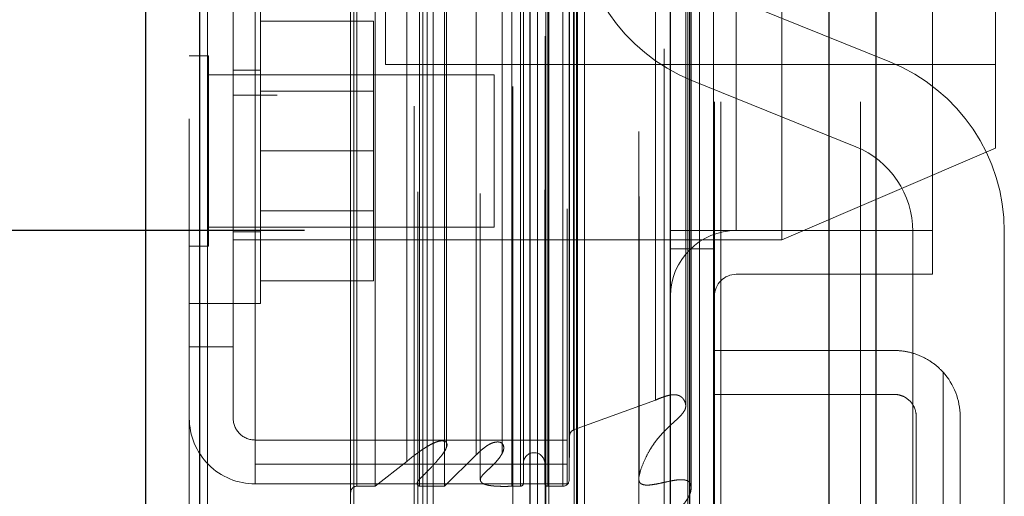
# Model space of a CAD drawing. Header units: inches. Extents: x 0.2 to 10.7, y 0.2 to 7.9.
# Tile 71 of 95: x 6.0166 to 6.1512, y 3.0865 to 3.1517. Entities that reach past the tile are written whole.
import ezdxf

# ---------------------------------------------------------------- set-up
doc = ezdxf.new("R2010")
doc.units = ezdxf.units.IN
doc.header["$MEASUREMENT"] = 0
doc.linetypes.add('HIDDEN', pattern=[0.07500000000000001, 0.05, -0.025])
doc.layers.add('DIMENSIONS', color=140, linetype='Continuous')
doc.styles.add('SLDTEXTSTYLE0', font='TXT', dxfattribs={"width": 0.7})
doc.dimstyles.new('SLDDIMSTYLE0', dxfattribs={"dimtxt": 0.0849609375, "dimasz": 0.13, "dimexe": 0, "dimexo": 0.0625, "dimgap": 0.021240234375, "dimtad": 0, "dimtih": 1, "dimtoh": 1, "dimlfac": 12, "dimrnd": 1e-09, "dimzin": 12, "dimdsep": 46, "dimtxsty": 'SLDTEXTSTYLE0', "dimsah": 1, "dimcen": 0.09, "dimadec": 0, "dimazin": 3, "dimtfac": 1, "dimtofl": 0, "dimtmove": 0, "dimatfit": 3, "dimfxl": 0, "dimfrac": 2, "dimtolj": 1, "dimtzin": 12, "dimarcsym": 0})
doc.dimstyles.new('SLDDIMSTYLE1', dxfattribs={"dimtxt": 0.0849609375, "dimasz": 0.13, "dimexe": 0, "dimexo": 0.0625, "dimgap": 0.021240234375, "dimtad": 0, "dimtih": 1, "dimtoh": 1, "dimlfac": 12, "dimrnd": 1e-09, "dimzin": 12, "dimdsep": 46, "dimtxsty": 'SLDTEXTSTYLE0', "dimsah": 1, "dimcen": 0.09, "dimadec": 0, "dimazin": 3, "dimtfac": 1, "dimtmove": 0, "dimatfit": 0, "dimfxl": 0, "dimfrac": 2, "dimtolj": 1, "dimtzin": 12, "dimarcsym": 0})

# ---------------------------------------------------------------- blocks, each defined once
blk = doc.blocks.new('_D_15')
at = {"layer": 'DIMENSIONS'}
for p, q in [((5.76265310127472, 3.238196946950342), (5.76265310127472, 3.488196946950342)), ((6.086164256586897, 3.238196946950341), (5.63765310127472, 3.238196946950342)), ((6.081534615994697, 3.034446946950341), (5.63765310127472, 3.034446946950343)), ((5.76265310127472, 2.819653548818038), (5.76265310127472, 3.034446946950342)), ((5.234130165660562, 2.819653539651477), (5.205600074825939, 2.819653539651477)), ((5.205600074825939, 2.819653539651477), (5.205600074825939, 2.684622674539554)), ((5.486599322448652, 2.819653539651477), (5.515129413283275, 2.819653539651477)), ((5.515129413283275, 2.819653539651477), (5.515129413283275, 2.684622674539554)), ((5.639806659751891, 2.819653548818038), (5.76265310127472, 2.819653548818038)), ((5.205600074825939, 2.684622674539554), (5.234130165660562, 2.684622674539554)), ((5.515129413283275, 2.684622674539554), (5.486599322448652, 2.684622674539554))]:
    blk.add_line(p, q, dxfattribs=at)
for points in [[(5.76265310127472, 3.238196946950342), (5.78265310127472, 3.368196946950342), (5.742653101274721, 3.368196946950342)], [(5.76265310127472, 3.034446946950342), (5.742653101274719, 2.904446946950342), (5.782653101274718, 2.904446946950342)]]:
    blk.add_solid(points, dxfattribs=at)
at = {"layer": 'DIMENSIONS', "char_height": 0.08333333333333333, "attachment_point": 1, "style": 'SLDTEXTSTYLE0'}
for s, insert in [('2.45', (5.234130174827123, 2.946095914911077)), ('62.1', (5.234130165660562, 2.792044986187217))]:
    blk.add_mtext(s, dxfattribs=dict(at, insert=insert))
blk = doc.blocks.new('_D_17')
at = {"layer": 'DIMENSIONS'}
for p, q in [((6.055580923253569, 4.893780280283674), (5.14318320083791, 4.893780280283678)), ((5.26818320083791, 4.893780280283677), (5.268183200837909, 4.249627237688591)), ((5.106609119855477, 4.119496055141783), (5.078079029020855, 4.119496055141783)), ((5.078079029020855, 4.119496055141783), (5.078079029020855, 3.984465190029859)), ((5.429757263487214, 4.119496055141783), (5.458287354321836, 4.119496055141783)), ((5.458287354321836, 4.119496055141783), (5.458287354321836, 3.984465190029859)), ((5.078079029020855, 3.984465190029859), (5.106609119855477, 3.984465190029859)), ((5.458287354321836, 3.984465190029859), (5.429757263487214, 3.984465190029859)), ((5.268183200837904, 3.122863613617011), (5.268183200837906, 3.830414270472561)), ((6.055580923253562, 3.122863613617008), (5.143183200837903, 3.122863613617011))]:
    blk.add_line(p, q, dxfattribs=at)
for points in [[(5.26818320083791, 4.893780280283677), (5.24818320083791, 4.763780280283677), (5.288183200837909, 4.763780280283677)], [(5.268183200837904, 3.122863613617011), (5.288183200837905, 3.252863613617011), (5.248183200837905, 3.252863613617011)]]:
    blk.add_solid(points, dxfattribs=at)
at = {"layer": 'DIMENSIONS', "char_height": 0.08333333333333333, "attachment_point": 1, "style": 'SLDTEXTSTYLE0'}
for s, insert in [('21.25', (5.106609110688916, 4.245938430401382)), ('539.8', (5.106609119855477, 4.091887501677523)), ('OPENING', (5.006146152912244, 3.937836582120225))]:
    blk.add_mtext(s, dxfattribs=dict(at, insert=insert))

msp = doc.modelspace()

# ---------------------------------------------------------------- linework, layer by layer
at = {"color": 7, "linetype": 'Continuous', "lineweight": 25}
for p, q in [((6.133656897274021, 4.986276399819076), (6.133656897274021, 3.040446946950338)), ((6.127292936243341, 3.040446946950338), (6.127292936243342, 4.985096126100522)), ((6.105580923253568, 3.040446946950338), (6.105580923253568, 4.975863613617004)), ((6.108216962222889, 3.040446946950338), (6.108216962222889, 4.976122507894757)), ((6.092777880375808, 3.066551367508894), (6.092777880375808, 4.95015945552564)), ((6.041256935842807, 3.075635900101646), (6.041256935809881, 4.941074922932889)), ((6.033819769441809, 4.938129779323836), (6.033819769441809, 3.078581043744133))]:
    msp.add_line(p, q, dxfattribs=at)
at = {"color": 7, "linetype": 'HIDDEN', "lineweight": 18}
for p, q in [((6.133656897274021, 4.986276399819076), (6.133656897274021, 3.040446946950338)), ((6.133656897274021, 3.040446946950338), (6.133656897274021, 4.986276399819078)), ((6.133656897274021, 3.040446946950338), (6.133656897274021, 4.986276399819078)), ((6.127292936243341, 3.040446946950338), (6.127292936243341, 4.985096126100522)), ((6.131535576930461, 3.040446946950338), (6.131535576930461, 4.985096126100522)), ((6.131535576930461, 3.040446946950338), (6.131535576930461, 4.985096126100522)), ((6.108216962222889, 3.040446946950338), (6.108216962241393, 4.976122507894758)), ((6.111580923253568, 3.040446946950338), (6.111580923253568, 4.975863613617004)), ((6.112459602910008, 3.040446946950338), (6.112459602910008, 4.976122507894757)), ((6.112459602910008, 3.040446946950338), (6.112459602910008, 4.976122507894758)), ((6.107962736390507, 3.054080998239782), (6.107962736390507, 4.962629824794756)), ((6.088552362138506, 3.063217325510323), (6.088552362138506, 4.953493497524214)), ((6.088552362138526, 3.06321732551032), (6.088552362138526, 4.953493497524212)), ((6.088468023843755, 4.949399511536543), (6.088468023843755, 3.067311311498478)), ((6.088977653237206, 3.06722145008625), (6.088977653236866, 4.949489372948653)), ((6.093819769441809, 3.066551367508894), (6.093819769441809, 4.950159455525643)), ((6.086414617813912, 3.068285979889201), (6.086414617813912, 4.948424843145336)), ((6.087406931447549, 3.069540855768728), (6.087406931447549, 4.947207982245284)), ((6.104707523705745, 4.947676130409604), (6.104707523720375, 3.069039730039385)), ((6.104707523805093, 4.947674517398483), (6.104707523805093, 3.069048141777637)), ((6.092853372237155, 3.072035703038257), (6.092853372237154, 4.944675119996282)), ((6.092880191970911, 3.072245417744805), (6.092880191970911, 4.944465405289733)), ((6.071740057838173, 3.072849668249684), (6.071740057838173, 4.943861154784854)), ((6.073171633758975, 3.073773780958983), (6.073171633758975, 4.942932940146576)), ((6.092401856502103, 3.072999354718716), (6.092401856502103, 4.943711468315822)), ((6.092401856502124, 3.072999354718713), (6.092401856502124, 4.943711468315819)), ((6.084016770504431, 4.942520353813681), (6.084016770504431, 3.074198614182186)), ((6.041256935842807, 4.941074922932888), (6.041256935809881, 3.075635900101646)), ((6.042298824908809, 3.075635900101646), (6.042298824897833, 4.941074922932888)), ((6.042298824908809, 4.941074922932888), (6.042298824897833, 3.075635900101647)), ((6.086383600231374, 3.075833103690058), (6.086383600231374, 4.94087771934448)), ((6.070559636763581, 4.939827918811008), (6.070559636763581, 3.076878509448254)), ((6.039819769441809, 4.938129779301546), (6.039819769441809, 3.078581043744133)), ((6.072324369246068, 3.078152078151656), (6.072324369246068, 4.938558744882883)), ((6.061874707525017, 3.080185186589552), (6.061874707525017, 4.936525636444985)), ((6.062307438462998, 3.079454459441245), (6.062307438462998, 4.937256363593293)), ((6.101270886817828, 4.936373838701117), (6.101270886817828, 3.080312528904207)), ((6.062708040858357, 3.087902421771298), (6.062708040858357, 4.92880840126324)), ((6.062708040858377, 3.087902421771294), (6.062708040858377, 4.928808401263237)), ((6.065240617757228, 3.087902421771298), (6.065240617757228, 4.92880840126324)), ((6.071063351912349, 4.928144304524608), (6.071063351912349, 3.088566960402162)), ((6.071275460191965, 3.08790242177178), (6.071275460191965, 4.92880840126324)), ((6.074720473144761, 3.087902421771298), (6.074720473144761, 4.92880840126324)), ((6.079592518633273, 4.927905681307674), (6.079592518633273, 3.088802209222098)), ((6.083891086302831, 3.087902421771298), (6.083891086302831, 4.92880840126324)), ((6.085064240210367, 4.92880840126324), (6.085064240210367, 3.087902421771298)), ((6.085064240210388, 3.087902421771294), (6.085064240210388, 4.928808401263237)), ((6.085480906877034, 3.088319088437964), (6.085480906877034, 4.928391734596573)), ((6.088397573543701, 4.928391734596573), (6.088397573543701, 3.088319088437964)), ((6.088814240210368, 3.087902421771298), (6.088814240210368, 4.92880840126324)), ((6.088814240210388, 4.928808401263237), (6.088814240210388, 3.087902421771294)), ((6.090887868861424, 3.087902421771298), (6.090887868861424, 4.92880840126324)), ((6.090887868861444, 3.087902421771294), (6.090887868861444, 4.928808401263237)), ((6.091730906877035, 3.088735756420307), (6.091730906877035, 4.927975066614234)), ((6.091730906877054, 3.088735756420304), (6.091730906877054, 4.927975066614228)), ((6.069548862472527, 3.091268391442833), (6.069548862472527, 4.925442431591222)), ((6.091486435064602, 4.925813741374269), (6.091486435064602, 3.090897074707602)), ((6.07904509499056, 3.092197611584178), (6.07904509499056, 4.92451321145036)), ((6.07904509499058, 3.092197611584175), (6.07904509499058, 4.924513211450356)), ((6.082600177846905, 3.092443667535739), (6.082600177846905, 4.924265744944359)), ((6.074989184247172, 3.093306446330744), (6.074989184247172, 4.923411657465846)), ((6.091801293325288, 3.09481560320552), (6.091801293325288, 4.921895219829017)), ((6.091801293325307, 3.094815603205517), (6.091801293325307, 4.921895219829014)), ((6.092348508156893, 3.095588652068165), (6.092348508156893, 4.921122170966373)), ((6.092348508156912, 3.095588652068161), (6.092348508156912, 4.92112217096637)), ((6.10767420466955, 3.098900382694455), (6.107674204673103, 4.917775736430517)), ((6.103540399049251, 3.099679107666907), (6.103540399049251, 4.91703171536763)), ((6.114580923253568, 3.122863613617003), (6.114580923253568, 4.893780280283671)), ((6.114580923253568, 3.122863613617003), (6.114580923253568, 4.893780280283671)), ((6.114580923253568, 3.122863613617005), (6.114580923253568, 4.893780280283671)), ((6.114580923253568, 3.122863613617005), (6.114580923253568, 4.893780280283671)), ((6.141414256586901, 3.122863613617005), (6.141414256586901, 3.440155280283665)), ((6.051819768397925, 3.254191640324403), (6.051819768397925, 3.14135830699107)), ((6.066653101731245, 3.239299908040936), (6.066653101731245, 3.145549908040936)), ((6.120819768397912, 3.192424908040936), (6.120819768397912, 3.121591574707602)), ((6.149986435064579, 3.192424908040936), (6.149986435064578, 3.134091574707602)), ((6.04581976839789, 3.106966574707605), (6.04581976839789, 3.160897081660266)), ((6.048819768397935, 3.160897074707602), (6.048819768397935, 3.090897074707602)), ((6.049569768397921, 3.112883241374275), (6.049569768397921, 3.154549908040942)), ((6.135581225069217, 3.145882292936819), (6.1131883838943, 3.154938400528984)), ((6.049569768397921, 3.151466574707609), (6.064986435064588, 3.151466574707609)), ((6.064986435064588, 3.133716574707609), (6.064986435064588, 3.151466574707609)), ((6.042423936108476, 3.146737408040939), (6.039819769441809, 3.146737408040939)), ((6.042423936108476, 3.120695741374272), (6.042423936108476, 3.146737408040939)), ((6.066653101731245, 3.145549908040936), (6.149986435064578, 3.145549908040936)), ((6.081486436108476, 3.144133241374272), (6.042423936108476, 3.144133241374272)), ((6.049569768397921, 3.144758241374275), (6.045819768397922, 3.144758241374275)), ((6.081486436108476, 3.123299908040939), (6.081486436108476, 3.144133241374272)), ((6.108501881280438, 3.143350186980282), (6.130894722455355, 3.134294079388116)), ((6.045819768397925, 3.14135830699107), (6.051819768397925, 3.14135830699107)), ((6.064986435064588, 3.141879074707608), (6.049569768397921, 3.141879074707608)), ((6.120819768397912, 3.121591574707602), (6.149986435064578, 3.134091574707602)), ((6.049569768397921, 3.133716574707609), (6.064986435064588, 3.133716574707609)), ((6.064986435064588, 3.115966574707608), (6.064986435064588, 3.133716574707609)), ((6.049569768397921, 3.125554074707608), (6.064986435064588, 3.125554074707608)), ((6.042423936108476, 3.123299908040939), (6.081486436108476, 3.123299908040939)), ((6.045819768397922, 3.122674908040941), (6.049569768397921, 3.122674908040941)), ((6.105580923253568, 3.122863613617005), (6.111580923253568, 3.122863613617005)), ((6.111580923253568, 3.122863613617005), (6.114580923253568, 3.122863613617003)), ((6.141414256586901, 3.122863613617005), (6.114580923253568, 3.122863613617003)), ((6.138708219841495, 3.122705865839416), (6.138708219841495, 3.074443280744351)), ((6.141414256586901, 3.116863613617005), (6.141414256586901, 3.122863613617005)), ((6.151208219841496, 3.074443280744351), (6.151208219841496, 3.122705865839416)), ((6.039819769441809, 3.120695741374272), (6.042423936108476, 3.120695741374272)), ((6.045819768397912, 3.121591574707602), (6.120819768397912, 3.121591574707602)), ((6.111580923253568, 3.120363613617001), (6.105580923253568, 3.120363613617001)), ((6.141414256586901, 3.116863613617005), (6.114580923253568, 3.116863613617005)), ((6.049569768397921, 3.115966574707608), (6.064986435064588, 3.115966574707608)), ((6.03981976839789, 3.112883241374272), (6.04581976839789, 3.112883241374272)), ((6.045819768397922, 3.112883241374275), (6.049569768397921, 3.112883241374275)), ((6.04581976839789, 3.106966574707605), (6.039819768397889, 3.106966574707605)), ((6.04581976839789, 3.097216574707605), (6.04581976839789, 3.106966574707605)), ((6.111580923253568, 3.106446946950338), (6.136164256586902, 3.106446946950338)), ((6.142830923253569, 3.103493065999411), (6.142830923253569, 3.042197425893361)), ((6.142830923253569, 3.042197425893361), (6.142830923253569, 3.103493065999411)), ((6.136164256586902, 3.100446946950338), (6.111580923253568, 3.100446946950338)), ((6.092348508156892, 3.095588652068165), (6.103540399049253, 3.099679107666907)), ((6.139164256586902, 3.049446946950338), (6.139164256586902, 3.097446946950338)), ((6.145164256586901, 3.097446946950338), (6.145164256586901, 3.049446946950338)), ((6.091486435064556, 3.094216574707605), (6.048819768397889, 3.094216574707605)), ((6.091730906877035, 3.088735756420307), (6.091801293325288, 3.09481560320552)), ((6.074989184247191, 3.093299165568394), (6.074989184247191, 3.093306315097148)), ((6.065240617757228, 3.087902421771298), (6.069548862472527, 3.091268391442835)), ((6.074720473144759, 3.087902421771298), (6.079045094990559, 3.092197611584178)), ((6.091486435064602, 3.090897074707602), (6.048819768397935, 3.090897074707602)), ((6.048819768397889, 3.090897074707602), (6.048819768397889, 3.088216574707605)), ((6.091486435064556, 3.090897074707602), (6.091486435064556, 3.088216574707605)), ((6.071063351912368, 3.088566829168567), (6.071063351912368, 3.076856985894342)), ((6.091486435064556, 3.088216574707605), (6.048819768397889, 3.088216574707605)), ((6.062708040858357, 3.087902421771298), (6.065240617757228, 3.087902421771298)), ((6.071275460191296, 3.087902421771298), (6.074720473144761, 3.087902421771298)), ((6.083891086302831, 3.087902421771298), (6.085064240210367, 3.087902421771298)), ((6.088814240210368, 3.087902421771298), (6.090887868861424, 3.087902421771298))]:
    msp.add_line(p, q, dxfattribs=at)
at = {"color": 7, "linetype": 'HIDDEN', "lineweight": 18, "flags": 128}
for points in [[(6.111469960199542, 3.054020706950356), (6.111470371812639, 4.000801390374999), (6.111469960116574, 4.962685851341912)], [(6.109570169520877, 3.072077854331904), (6.109570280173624, 3.969739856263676), (6.109570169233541, 4.944621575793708)], [(6.109570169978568, 3.072066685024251), (6.109570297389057, 3.993241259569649), (6.109570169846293, 4.94464617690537)], [(6.101270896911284, 4.936397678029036), (6.101271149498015, 3.968680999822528), (6.101270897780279, 3.080313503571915)], [(6.108399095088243, 3.087521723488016), (6.108399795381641, 4.02818652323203), (6.108399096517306, 4.929188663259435)], [(6.108399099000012, 3.087538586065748), (6.108399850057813, 3.993241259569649), (6.108399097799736, 4.929189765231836)], [(6.101283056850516, 4.927487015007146), (6.10128291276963, 4.015906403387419), (6.101283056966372, 3.089225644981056)]]:
    msp.add_lwpolyline(points, dxfattribs=at)
at = {"color": 7, "linetype": 'HIDDEN', "lineweight": 18}
for centre, radius, start, end in [((6.117874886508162, 3.166526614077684), 0.02500000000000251, 180, 247.9806186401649), ((6.126208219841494, 3.122705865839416), 0.02500000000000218, 0, 67.98061864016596), ((6.126208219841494, 3.122705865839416), 0.01250000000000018, 0, 67.98061864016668), ((6.114580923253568, 3.113863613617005), 0.009000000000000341, 90, 180), ((6.114580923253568, 3.113863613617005), 0.003000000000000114, 90, 180), ((6.136164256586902, 3.097446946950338), 0.00900000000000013, 0, 42.20544640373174), ((6.04881976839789, 3.097216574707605), 0.00900000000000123, 180, 270.0000000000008), ((6.04881976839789, 3.097216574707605), 0.003000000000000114, 180, 270.0000000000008), ((6.092634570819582, 3.09480595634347), 0.0008333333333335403, 110.0765427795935, 179.3367158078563), ((6.086939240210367, 3.091027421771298), 0.001458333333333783, 0, 180), ((6.085064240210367, 3.088319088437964), 0.0004166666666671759, 270.0000000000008, 0), ((6.088814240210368, 3.088319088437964), 0.0004166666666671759, 180, 270.0000000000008), ((6.090887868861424, 3.088745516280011), 0.0008430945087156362, 270.0000000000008, 359.3367158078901), ((6.062708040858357, 3.087069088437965), 0.0008333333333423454, 90, 180)]:
    msp.add_arc(centre, radius, start, end, dxfattribs=at)
for points, knots in [([(6.136164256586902, 3.106446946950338), (6.136784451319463, 3.106446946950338), (6.137397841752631, 3.106383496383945), (6.138610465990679, 3.106130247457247), (6.13921619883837, 3.105936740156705), (6.140360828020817, 3.105433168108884), (6.140903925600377, 3.105123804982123), (6.141929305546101, 3.104386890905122), (6.142404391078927, 3.103963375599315), (6.142830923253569, 3.103493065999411)], [0, 0, 0, 0, 0.25, 0.25, 0.5, 0.5, 0.75, 0.75, 1, 1, 1, 1]), ([(6.139164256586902, 3.097446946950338), (6.139164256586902, 3.097846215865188), (6.139084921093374, 3.098238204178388), (6.138780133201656, 3.09896798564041), (6.138554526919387, 3.099301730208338), (6.137997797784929, 3.099853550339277), (6.13766236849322, 3.100074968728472), (6.136943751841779, 3.100369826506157), (6.136554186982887, 3.100446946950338), (6.136164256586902, 3.100446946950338)], [0, 0, 0, 0, 0.25, 0.25, 0.5, 0.5, 0.75, 0.75, 1, 1, 1, 1]), ([(6.103540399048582, 3.099679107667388), (6.103764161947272, 3.099771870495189), (6.104179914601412, 3.099944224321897), (6.104779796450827, 3.100154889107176), (6.105318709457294, 3.100321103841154), (6.10583198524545, 3.100420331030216), (6.10633467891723, 3.100415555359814), (6.106784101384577, 3.100289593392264), (6.107128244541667, 3.100075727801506), (6.107391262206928, 3.099772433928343), (6.107635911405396, 3.099324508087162), (6.107724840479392, 3.098682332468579), (6.107413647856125, 3.098046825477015), (6.106948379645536, 3.097502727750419), (6.106453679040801, 3.09703385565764), (6.10595434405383, 3.096581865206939), (6.105461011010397, 3.096121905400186), (6.104980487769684, 3.095657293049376), (6.104464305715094, 3.095127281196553), (6.103898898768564, 3.094486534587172), (6.103281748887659, 3.093684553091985), (6.102640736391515, 3.092680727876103), (6.10202337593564, 3.091447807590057), (6.10155842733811, 3.090298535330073), (6.101293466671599, 3.089368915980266), (6.101222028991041, 3.088831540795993), (6.101342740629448, 3.088448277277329), (6.101541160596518, 3.088236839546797), (6.101795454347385, 3.08812867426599), (6.102082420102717, 3.088068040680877), (6.102413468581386, 3.088046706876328), (6.102818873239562, 3.088072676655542), (6.103366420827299, 3.088150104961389), (6.104133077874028, 3.088296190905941), (6.105053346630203, 3.088507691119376), (6.105982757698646, 3.088694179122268), (6.106765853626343, 3.088802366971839), (6.107359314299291, 3.088800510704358), (6.107796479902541, 3.088705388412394), (6.108126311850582, 3.088531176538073), (6.108287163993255, 3.088290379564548), (6.10837784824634, 3.088037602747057), (6.108421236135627, 3.087731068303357), (6.10837857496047, 3.087220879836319), (6.108153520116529, 3.08654838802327), (6.107655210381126, 3.085768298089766), (6.106977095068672, 3.084992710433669), (6.106143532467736, 3.084232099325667), (6.105199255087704, 3.083492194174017), (6.10414356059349, 3.08278311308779), (6.103163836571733, 3.082167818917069), (6.102322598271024, 3.081800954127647), (6.101858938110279, 3.081520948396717), (6.10161264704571, 3.081273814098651), (6.101438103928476, 3.081026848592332), (6.101268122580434, 3.080615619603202), (6.101246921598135, 3.079968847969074), (6.101535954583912, 3.079219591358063), (6.102080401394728, 3.078493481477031), (6.102817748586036, 3.07781499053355), (6.103776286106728, 3.077146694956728), (6.104677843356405, 3.076665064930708), (6.105461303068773, 3.07630183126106), (6.106061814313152, 3.076043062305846), (6.106737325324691, 3.075722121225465), (6.107441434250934, 3.075303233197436), (6.108163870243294, 3.074738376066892), (6.108880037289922, 3.073940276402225), (6.109461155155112, 3.072901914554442), (6.109668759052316, 3.071987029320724), (6.109439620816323, 3.07137749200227), (6.109184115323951, 3.071167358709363), (6.10887469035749, 3.071044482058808), (6.108557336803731, 3.070992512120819), (6.108186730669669, 3.070988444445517), (6.107701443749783, 3.071023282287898), (6.107113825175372, 3.071082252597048), (6.106525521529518, 3.071132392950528), (6.106036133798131, 3.071135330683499), (6.105638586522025, 3.071037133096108), (6.105307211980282, 3.070869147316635), (6.105017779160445, 3.070589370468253), (6.104832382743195, 3.070169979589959), (6.104741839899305, 3.069678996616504), (6.104701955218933, 3.069166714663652), (6.104711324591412, 3.068656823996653), (6.104750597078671, 3.068145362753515), (6.104811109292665, 3.067634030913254), (6.104884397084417, 3.067123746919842), (6.104964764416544, 3.066614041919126), (6.105106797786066, 3.065739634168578), (6.105255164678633, 3.064578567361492), (6.105539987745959, 3.063216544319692), (6.105979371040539, 3.062055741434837), (6.10657990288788, 3.061097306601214), (6.107288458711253, 3.06024570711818), (6.107975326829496, 3.059542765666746), (6.108531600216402, 3.058977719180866), (6.109174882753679, 3.058279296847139), (6.109871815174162, 3.057337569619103), (6.110621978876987, 3.056060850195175), (6.111131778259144, 3.055028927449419), (6.111387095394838, 3.054296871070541), (6.11149667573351, 3.053960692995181), (6.11153055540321, 3.053693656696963), (6.111511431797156, 3.05347600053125), (6.111431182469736, 3.05331157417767), (6.111329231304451, 3.053219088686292), (6.111193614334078, 3.05316519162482), (6.111025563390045, 3.053145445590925), (6.110825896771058, 3.053150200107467), (6.110568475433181, 3.053181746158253), (6.110235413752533, 3.053249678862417), (6.109805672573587, 3.053379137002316), (6.109275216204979, 3.05355742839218), (6.10864661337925, 3.053795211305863), (6.108202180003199, 3.053980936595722), (6.107962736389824, 3.054080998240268)], [0, 0, 0, 0, 0.008278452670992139, 0.01538140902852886, 0.02134681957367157, 0.02694262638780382, 0.03213910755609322, 0.03714262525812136, 0.04188788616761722, 0.04627512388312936, 0.05349082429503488, 0.06329580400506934, 0.07430987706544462, 0.08324180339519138, 0.09191674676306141, 0.1006452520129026, 0.1093553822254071, 0.1180105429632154, 0.126578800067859, 0.1380572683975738, 0.1518492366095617, 0.16790194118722, 0.1877706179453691, 0.2108181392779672, 0.2217059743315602, 0.2305077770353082, 0.2350807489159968, 0.2387384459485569, 0.2416688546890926, 0.244587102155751, 0.2481328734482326, 0.252216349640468, 0.2575069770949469, 0.2659460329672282, 0.2775355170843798, 0.2883095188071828, 0.2967442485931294, 0.3029004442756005, 0.3069856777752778, 0.3111984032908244, 0.315695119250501, 0.3183643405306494, 0.322954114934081, 0.3294993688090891, 0.3414281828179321, 0.353836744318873, 0.3679398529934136, 0.3824362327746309, 0.3973854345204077, 0.4128510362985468, 0.4288405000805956, 0.4386484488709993, 0.4449657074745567, 0.448160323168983, 0.4514822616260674, 0.457865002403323, 0.467184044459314, 0.4800534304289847, 0.4923452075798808, 0.5040848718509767, 0.5186329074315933, 0.535052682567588, 0.5400637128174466, 0.5485003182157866, 0.5575094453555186, 0.565993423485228, 0.5776920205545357, 0.5919539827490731, 0.6087050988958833, 0.6278783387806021, 0.6320942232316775, 0.636028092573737, 0.6398381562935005, 0.6433341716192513, 0.6463870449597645, 0.651595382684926, 0.658882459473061, 0.6652999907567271, 0.6704763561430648, 0.6743821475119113, 0.6782977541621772, 0.6834393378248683, 0.6899153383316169, 0.697703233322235, 0.7053621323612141, 0.7130089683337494, 0.7206984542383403, 0.7284171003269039, 0.7361530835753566, 0.7439047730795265, 0.7516693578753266, 0.7761608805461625, 0.7967336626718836, 0.8134441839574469, 0.8299486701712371, 0.8441249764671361, 0.857855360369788, 0.8682593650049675, 0.875225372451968, 0.8955156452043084, 0.916184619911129, 0.9373596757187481, 0.9448566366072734, 0.950042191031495, 0.9530268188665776, 0.956901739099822, 0.9594784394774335, 0.960838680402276, 0.9623142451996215, 0.9641073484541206, 0.9662521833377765, 0.9686525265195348, 0.9723868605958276, 0.9772622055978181, 0.9835401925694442, 0.9911320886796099, 1, 1, 1, 1]), ([(6.069548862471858, 3.091268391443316), (6.069654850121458, 3.091366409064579), (6.069867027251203, 3.09156263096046), (6.070209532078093, 3.09184079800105), (6.070563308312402, 3.092111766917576), (6.070925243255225, 3.092377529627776), (6.071290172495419, 3.092642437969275), (6.071661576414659, 3.092902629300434), (6.072043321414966, 3.093154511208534), (6.072481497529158, 3.09342318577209), (6.07295579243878, 3.093683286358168), (6.073447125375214, 3.0939087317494), (6.073871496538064, 3.094048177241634), (6.074224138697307, 3.094098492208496), (6.074513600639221, 3.0940950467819), (6.074762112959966, 3.094043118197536), (6.074951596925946, 3.093896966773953), (6.075055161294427, 3.093688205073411), (6.075049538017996, 3.093454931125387), (6.074970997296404, 3.093211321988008), (6.074791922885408, 3.092801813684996), (6.074387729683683, 3.092185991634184), (6.073682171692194, 3.091331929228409), (6.072933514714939, 3.090515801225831), (6.072214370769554, 3.089788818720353), (6.071687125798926, 3.089249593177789), (6.071266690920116, 3.088858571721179), (6.071053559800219, 3.088570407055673), (6.070947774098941, 3.088357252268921), (6.070956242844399, 3.088163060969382), (6.071060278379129, 3.088032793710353), (6.07116872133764, 3.087952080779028), (6.071244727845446, 3.087916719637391), (6.071275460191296, 3.087902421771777)], [0, 0, 0, 0, 0.0312896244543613, 0.06263883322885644, 0.09399002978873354, 0.1252518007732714, 0.1563441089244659, 0.1873161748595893, 0.2182554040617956, 0.2492251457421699, 0.2907698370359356, 0.3255556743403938, 0.3533724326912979, 0.374159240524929, 0.3895161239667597, 0.404845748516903, 0.420031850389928, 0.4363557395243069, 0.4579399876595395, 0.4789056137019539, 0.4992258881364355, 0.5663369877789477, 0.6499042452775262, 0.7496387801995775, 0.8123354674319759, 0.8749457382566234, 0.91487958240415, 0.9375160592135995, 0.9563103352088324, 0.9710670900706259, 0.9834351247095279, 0.9933021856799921, 1, 1, 1, 1]), ([(6.07904509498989, 3.092197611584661), (6.079234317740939, 3.092381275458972), (6.079586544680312, 3.09272315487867), (6.080133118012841, 3.093162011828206), (6.080622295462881, 3.093516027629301), (6.081074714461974, 3.093768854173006), (6.081516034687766, 3.093907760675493), (6.081931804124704, 3.09396442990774), (6.082324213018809, 3.093929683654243), (6.082578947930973, 3.093766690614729), (6.082710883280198, 3.093573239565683), (6.082801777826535, 3.093322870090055), (6.082815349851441, 3.092984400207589), (6.082683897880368, 3.092582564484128), (6.082444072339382, 3.092137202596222), (6.082104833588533, 3.091638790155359), (6.081637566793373, 3.091104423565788), (6.081043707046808, 3.090502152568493), (6.080403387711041, 3.089941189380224), (6.079908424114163, 3.089435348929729), (6.079663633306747, 3.089076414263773), (6.079578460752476, 3.088830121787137), (6.079613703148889, 3.088612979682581), (6.079768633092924, 3.088391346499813), (6.080045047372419, 3.088217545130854), (6.08035839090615, 3.088107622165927), (6.080662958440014, 3.088036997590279), (6.080914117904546, 3.087993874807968), (6.081086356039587, 3.087970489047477), (6.081177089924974, 3.087959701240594), (6.08122506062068, 3.08795439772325), (6.08124746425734, 3.087952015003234), (6.081256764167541, 3.087951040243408), (6.0812605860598, 3.087950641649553), (6.081263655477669, 3.087950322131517), (6.081272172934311, 3.087949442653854), (6.081260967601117, 3.08795060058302), (6.081267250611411, 3.087949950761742), (6.081268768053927, 3.087949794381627), (6.08126898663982, 3.087949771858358), (6.081269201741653, 3.087949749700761), (6.081269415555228, 3.087949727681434), (6.081269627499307, 3.087949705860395), (6.081269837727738, 3.087949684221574), (6.081270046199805, 3.087949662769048), (6.081270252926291, 3.087949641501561), (6.081270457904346, 3.08794962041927), (6.081270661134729, 3.08794959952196), (6.081270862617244, 3.087949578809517), (6.081271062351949, 3.087949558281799), (6.081271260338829, 3.087949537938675), (6.081271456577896, 3.087949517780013), (6.081271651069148, 3.087949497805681), (6.081271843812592, 3.08794947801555), (6.08127203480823, 3.087949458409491), (6.081272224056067, 3.087949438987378), (6.081272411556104, 3.087949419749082), (6.081272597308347, 3.087949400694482), (6.081272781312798, 3.087949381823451), (6.081272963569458, 3.087949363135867), (6.081273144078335, 3.08794934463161), (6.081273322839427, 3.087949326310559), (6.081273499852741, 3.087949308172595), (6.081273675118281, 3.087949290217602), (6.081273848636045, 3.087949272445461), (6.081274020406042, 3.087949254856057), (6.081274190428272, 3.087949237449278), (6.081274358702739, 3.087949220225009), (6.081274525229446, 3.087949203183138), (6.081274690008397, 3.087949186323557), (6.081274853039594, 3.087949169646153), (6.08127501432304, 3.087949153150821), (6.08127517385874, 3.087949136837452), (6.081275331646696, 3.087949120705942), (6.081275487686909, 3.087949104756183), (6.081275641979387, 3.087949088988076), (6.08127579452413, 3.087949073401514), (6.081275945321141, 3.087949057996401), (6.081276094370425, 3.087949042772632), (6.081276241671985, 3.087949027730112), (6.081276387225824, 3.087949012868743), (6.081276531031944, 3.087948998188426), (6.08127667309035, 3.087948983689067), (6.081276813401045, 3.087948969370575), (6.081276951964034, 3.087948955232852), (6.081277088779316, 3.08794894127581), (6.081277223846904, 3.087948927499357), (6.081277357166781, 3.087948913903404), (6.081277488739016, 3.087948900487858), (6.081277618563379, 3.087948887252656), (6.081277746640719, 3.087948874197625), (6.081277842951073, 3.087948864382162), (6.081277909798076, 3.087948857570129), (6.08127794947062, 3.087948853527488), (6.08127799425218, 3.087948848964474), (6.081278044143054, 3.087948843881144), (6.081278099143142, 3.0879488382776), (6.081278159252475, 3.087948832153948), (6.081278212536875, 3.087948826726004), (6.081278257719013, 3.087948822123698), (6.081278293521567, 3.087948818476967), (6.081278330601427, 3.087948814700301), (6.081278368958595, 3.08794881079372), (6.081278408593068, 3.087948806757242), (6.081278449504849, 3.087948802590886), (6.081278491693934, 3.087948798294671), (6.081278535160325, 3.087948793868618), (6.081278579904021, 3.087948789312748), (6.081278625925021, 3.087948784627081), (6.081278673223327, 3.087948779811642), (6.081278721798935, 3.08794877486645), (6.081278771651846, 3.087948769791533), (6.08127882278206, 3.08794876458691), (6.081278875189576, 3.087948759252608), (6.081278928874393, 3.087948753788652), (6.081278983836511, 3.087948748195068), (6.08127904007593, 3.087948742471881), (6.08127909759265, 3.087948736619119), (6.081279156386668, 3.087948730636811), (6.081279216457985, 3.087948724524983), (6.0812792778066, 3.087948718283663), (6.081279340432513, 3.087948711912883), (6.081279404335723, 3.087948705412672), (6.08127946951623, 3.087948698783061), (6.081279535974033, 3.087948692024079), (6.081279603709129, 3.087948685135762), (6.081279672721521, 3.087948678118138), (6.081279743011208, 3.087948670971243), (6.081279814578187, 3.08794866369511), (6.081279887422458, 3.087948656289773), (6.081279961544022, 3.087948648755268), (6.081280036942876, 3.087948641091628), (6.08128011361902, 3.08794863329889), (6.081280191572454, 3.087948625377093), (6.081280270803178, 3.087948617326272), (6.081280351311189, 3.087948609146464), (6.081280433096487, 3.087948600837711), (6.081280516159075, 3.087948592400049), (6.081282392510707, 3.087948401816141), (6.081287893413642, 3.087947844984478), (6.081300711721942, 3.087946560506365), (6.081326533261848, 3.08794402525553), (6.081378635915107, 3.087939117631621), (6.08148244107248, 3.087930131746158), (6.081673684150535, 3.08791623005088), (6.082024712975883, 3.087897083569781), (6.082535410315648, 3.087882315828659), (6.083186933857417, 3.087882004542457), (6.083647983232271, 3.087895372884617), (6.083891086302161, 3.087902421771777)], [0, 0, 0, 0, 0.05511511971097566, 0.1025935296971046, 0.142308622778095, 0.1748045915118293, 0.2010286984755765, 0.2255254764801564, 0.2469189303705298, 0.2665083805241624, 0.2813235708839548, 0.2988818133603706, 0.3292506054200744, 0.3622463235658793, 0.3988484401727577, 0.4453695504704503, 0.49631566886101, 0.5515760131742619, 0.6233121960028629, 0.6730463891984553, 0.7014058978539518, 0.7175088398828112, 0.7337379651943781, 0.7540318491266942, 0.7754405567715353, 0.7952723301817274, 0.8142597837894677, 0.8310083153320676, 0.8396756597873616, 0.8443510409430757, 0.8467922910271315, 0.848034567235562, 0.8482190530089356, 0.8484276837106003, 0.8486604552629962, 0.8489227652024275, 0.8491806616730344, 0.8494242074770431, 0.8494368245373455, 0.8494493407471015, 0.8494617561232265, 0.8494740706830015, 0.8494862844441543, 0.8494983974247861, 0.8495104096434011, 0.8495223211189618, 0.8495341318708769, 0.849545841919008, 0.8495574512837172, 0.8495689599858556, 0.8495803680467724, 0.8495916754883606, 0.849602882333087, 0.8496139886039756, 0.8496249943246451, 0.8496358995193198, 0.8496467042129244, 0.8496574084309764, 0.8496680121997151, 0.849678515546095, 0.8496889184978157, 0.8496992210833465, 0.8497094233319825, 0.8497195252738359, 0.8497295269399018, 0.8497394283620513, 0.8497492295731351, 0.8497589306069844, 0.849768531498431, 0.8497780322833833, 0.8497874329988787, 0.8497967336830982, 0.8498059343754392, 0.8498150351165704, 0.8498240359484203, 0.8498329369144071, 0.8498417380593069, 0.8498504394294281, 0.8498590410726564, 0.8498675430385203, 0.8498759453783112, 0.849884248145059, 0.8498924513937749, 0.8499005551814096, 0.8499085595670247, 0.8499164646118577, 0.8499242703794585, 0.84993197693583, 0.8499395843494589, 0.8499470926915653, 0.8499545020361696, 0.849961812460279, 0.8499638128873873, 0.8499661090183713, 0.8499687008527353, 0.8499715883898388, 0.8499747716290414, 0.8499782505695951, 0.8499820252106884, 0.8499840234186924, 0.8499860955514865, 0.8499882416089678, 0.8499904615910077, 0.8499927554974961, 0.8499951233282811, 0.8499975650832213, 0.8500000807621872, 0.8500026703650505, 0.8500053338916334, 0.8500080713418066, 0.8500108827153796, 0.85001376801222, 0.850016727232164, 0.8500197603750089, 0.8500228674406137, 0.8500260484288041, 0.8500293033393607, 0.8500326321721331, 0.8500360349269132, 0.8500395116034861, 0.8500430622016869, 0.8500466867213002, 0.8500503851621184, 0.8500541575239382, 0.8500580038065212, 0.850061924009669, 0.8500659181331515, 0.8500699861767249, 0.8500741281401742, 0.8500783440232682, 0.8500826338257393, 0.8500869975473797, 0.8500914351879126, 0.8500959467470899, 0.8501005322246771, 0.8501051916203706, 0.8501099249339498, 0.8501147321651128, 0.8501196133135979, 0.8504357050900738, 0.8510697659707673, 0.8523447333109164, 0.8549167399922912, 0.8601065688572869, 0.870330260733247, 0.887996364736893, 0.9206641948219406, 0.958167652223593, 1, 1, 1, 1]), ([(6.071275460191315, 3.087902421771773), (6.071253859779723, 3.087912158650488), (6.071195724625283, 3.087938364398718), (6.071104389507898, 3.087997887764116), (6.070996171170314, 3.088097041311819), (6.070970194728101, 3.088192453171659), (6.070956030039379, 3.088244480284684)], [0, 0, 0, 0, 0.1298747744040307, 0.3495438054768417, 0.6453128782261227, 1, 1, 1, 1])]:
    msp.add_open_spline(points, degree=3, knots=knots, dxfattribs=at)

# ---------------------------------------------------------------- dimensions: what is measured, and where the dimension line sits
at = {"layer": 'DIMENSIONS'}
dim = msp.add_linear_dim(base=(5.268183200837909, 4.893780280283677), p1=(6.105580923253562, 3.122863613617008), p2=(6.105580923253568, 4.893780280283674), angle=90.0000000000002, text='<>\\POPENING', dimstyle='SLDDIMSTYLE0', dxfattribs=at)
dim.commit()
dim.dimension.update_dxf_attribs({"geometry": '_D_17', "text_midpoint": (5.268183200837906, 4.040020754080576), "dimtype": 160})
dim = msp.add_linear_dim(base=(5.76265310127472, 3.034446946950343), p1=(6.136164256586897, 3.238196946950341), p2=(6.131534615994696, 3.034446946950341), angle=90.0000000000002, dimstyle='SLDDIMSTYLE1', dxfattribs=at)
dim.commit()
dim.dimension.update_dxf_attribs({"geometry": '_D_15', "text_midpoint": (5.762653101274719, 2.819653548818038), "dimtype": 160})

doc.saveas('drawing.dxf')
